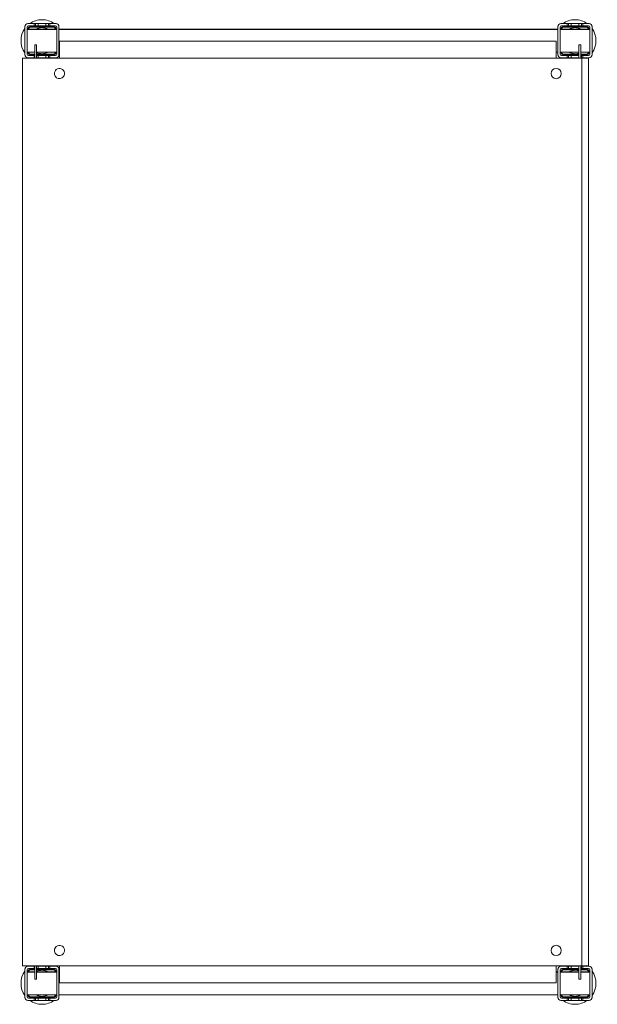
# Model space of a CAD drawing. Header units: millimetres. Extents: x -121 to 388, y -712 to 156.
import ezdxf

# ---------------------------------------------------------------- set-up
doc = ezdxf.new("R2010")
doc.units = ezdxf.units.MM

msp = doc.modelspace()

# ---------------------------------------------------------------- linework, layer by layer
at = {"color": 0, "linetype": 'Continuous', "lineweight": 0}
for p, q in [((-116.79, 149.83), (-116.79, 149.33)), ((-116.79, 149.33), (-116.79, 125.33)), ((-114.79, 149.33), (-114.79, 125.33)), ((-113.79, 152.33), (-114.29, 152.33)), ((-108.79, 152.33), (-113.79, 152.33)), ((-108.79, 150.33), (-113.79, 150.33)), ((-91.79, 149.83), (-111.79, 149.83)), ((-91.79, 149.33), (-111.79, 149.33)), ((-108.79, 150.33), (-108.79, 152.33)), ((-108.79, 152.33), (-107.39, 152.33)), ((-108.79, 150.33), (-107.39, 150.33)), ((-107.39, 152.33), (-105.29, 152.33)), ((-107.39, 152.33), (-107.39, 150.33)), ((-107.39, 150.33), (-105.29, 150.33)), ((-98.29, 152.33), (-105.29, 152.33)), ((-105.29, 152.33), (-105.29, 150.33)), ((-98.29, 150.33), (-105.29, 150.33)), ((-98.29, 150.33), (-98.29, 152.33)), ((-98.29, 152.33), (-96.19, 152.33)), ((-98.29, 150.33), (-96.19, 150.33)), ((-96.19, 152.33), (-94.79, 152.33)), ((-96.19, 152.33), (-96.19, 150.33)), ((-96.19, 150.33), (-94.79, 150.33)), ((-89.79, 152.33), (-94.79, 152.33)), ((-94.79, 152.33), (-94.79, 150.33)), ((-89.79, 150.33), (-94.79, 150.33)), ((-89.29, 152.33), (-89.79, 152.33)), ((-88.79, 125.33), (-88.79, 149.33)), ((-86.79, 149.33), (-86.79, 149.83)), ((-86.79, 125.33), (-86.79, 149.33)), ((353.21, 149.83), (353.21, 149.33)), ((353.21, 149.33), (353.21, 125.33)), ((355.21, 149.33), (355.21, 125.33)), ((356.21, 152.33), (355.71, 152.33)), ((361.21, 152.33), (356.21, 152.33)), ((361.21, 150.33), (356.21, 150.33)), ((378.21, 149.83), (358.21, 149.83)), ((378.21, 149.33), (358.21, 149.33)), ((361.21, 150.33), (361.21, 152.33)), ((362.61, 152.33), (361.21, 152.33)), ((361.21, 150.33), (362.61, 150.33)), ((364.71, 152.33), (362.61, 152.33)), ((362.61, 150.33), (362.61, 152.33)), ((362.61, 150.33), (364.71, 150.33)), ((371.71, 152.33), (364.71, 152.33)), ((364.71, 152.33), (364.71, 150.33)), ((371.71, 150.33), (364.71, 150.33)), ((371.71, 150.33), (371.71, 152.33)), ((373.81, 152.33), (371.71, 152.33)), ((371.71, 150.33), (373.81, 150.33)), ((375.21, 152.33), (373.81, 152.33)), ((373.81, 150.33), (373.81, 152.33)), ((373.81, 150.33), (375.21, 150.33)), ((380.21, 152.33), (375.21, 152.33)), ((375.21, 152.33), (375.21, 150.33)), ((380.21, 150.33), (375.21, 150.33)), ((380.71, 152.33), (380.21, 152.33)), ((381.21, 125.33), (381.21, 149.33)), ((383.21, 149.33), (383.21, 149.83)), ((383.21, 125.33), (383.21, 149.33)), ((-114.79, 147.43), (-88.79, 147.43)), ((-114.79, 147.33), (-112.79, 147.33)), ((-114.79, 147.23), (-88.79, 147.23)), ((-100.79, 147.33), (-112.79, 147.33)), ((-112.79, 147.33), (-112.79, 147.23)), ((-100.79, 147.23), (-100.79, 147.33)), ((-100.79, 147.33), (-98.79, 147.33)), ((-98.79, 147.33), (-98.79, 147.23)), ((-86.79, 147.43), (353.21, 147.43)), ((-86.79, 147.23), (353.21, 147.23)), ((355.21, 147.43), (381.21, 147.43)), ((355.21, 147.23), (381.21, 147.23)), ((365.21, 147.23), (365.21, 147.33)), ((365.21, 147.33), (367.21, 147.33)), ((379.21, 147.33), (367.21, 147.33)), ((367.21, 147.33), (367.21, 147.23)), ((379.21, 147.23), (379.21, 147.33)), ((379.21, 147.33), (381.21, 147.33)), ((-107.99, 133.63), (-106.49, 133.63)), ((-107.99, 133.63), (-107.99, 131.83)), ((-107.99, 121.83), (-107.99, 131.83)), ((-106.49, 133.63), (-106.49, 131.83)), ((-106.49, 121.83), (-106.49, 131.83)), ((-86.39, 136.83), (351.61, 136.83)), ((-86.39, 136.83), (-86.39, 121.83)), ((351.61, 121.83), (351.61, 136.83)), ((373.21, 133.63), (371.71, 133.63)), ((371.71, 131.83), (371.71, 133.63)), ((371.71, 131.83), (371.71, 124.33)), ((373.21, 131.83), (373.21, 133.63)), ((373.21, 131.83), (373.21, 121.83)), ((-118.89, 121.83), (-118.89, -678.17)), ((-115.64, 121.83), (-118.89, 121.83)), ((-116.79, 125.33), (-116.79, 124.83)), ((-115.64, 121.83), (372.11, 121.83)), ((-114.79, 127.23), (-107.99, 127.23)), ((-114.29, 122.33), (-113.79, 122.33)), ((-113.79, 124.33), (-108.79, 124.33)), ((-113.79, 122.33), (-108.79, 122.33)), ((-111.79, 125.34), (-107.99, 125.34)), ((-111.79, 124.83), (-107.99, 124.83)), ((-108.79, 122.33), (-108.79, 124.33)), ((-107.99, 124.33), (-108.79, 124.33)), ((-108.79, 122.33), (-107.99, 122.33)), ((-106.49, 127.23), (-88.79, 127.23)), ((-106.49, 125.34), (-91.79, 125.34)), ((-106.49, 124.83), (-91.79, 124.83)), ((-105.29, 124.33), (-106.49, 124.33)), ((-106.49, 122.33), (-105.29, 122.33)), ((-105.29, 124.33), (-98.29, 124.33)), ((-105.29, 124.33), (-105.29, 122.33)), ((-105.29, 122.33), (-98.29, 122.33)), ((-98.29, 122.33), (-98.29, 124.33)), ((-96.19, 124.33), (-98.29, 124.33)), ((-98.29, 122.33), (-96.19, 122.33)), ((-94.79, 124.33), (-96.19, 124.33)), ((-96.19, 124.33), (-96.19, 122.33)), ((-96.19, 122.33), (-94.79, 122.33)), ((-94.79, 124.33), (-89.79, 124.33)), ((-94.79, 124.33), (-94.79, 122.33)), ((-94.79, 122.33), (-89.79, 122.33)), ((-89.79, 122.33), (-89.29, 122.33)), ((-86.79, 127.23), (-86.39, 127.23)), ((-86.79, 124.83), (-86.79, 125.33)), ((351.61, 127.23), (353.21, 127.23)), ((353.21, 125.33), (353.21, 124.83)), ((355.21, 127.23), (371.71, 127.23)), ((355.71, 122.33), (356.21, 122.33)), ((356.21, 124.33), (361.21, 124.33)), ((356.21, 122.33), (361.21, 122.33)), ((358.21, 125.34), (371.71, 125.34)), ((358.21, 124.83), (371.71, 124.83)), ((361.21, 122.33), (361.21, 124.33)), ((362.61, 124.33), (361.21, 124.33)), ((362.61, 122.33), (361.21, 122.33)), ((364.71, 124.33), (362.61, 124.33)), ((362.61, 122.33), (362.61, 124.33)), ((364.71, 122.33), (362.61, 122.33)), ((364.71, 124.33), (371.71, 124.33)), ((364.71, 124.33), (364.71, 122.33)), ((364.71, 122.33), (371.71, 122.33)), ((371.71, 122.33), (371.71, 124.33)), ((371.71, 122.33), (371.71, 121.83)), ((372.11, 121.83), (374.11, 121.83)), ((373.21, 127.23), (381.21, 127.23)), ((373.21, 125.34), (378.21, 125.34)), ((373.21, 124.83), (378.21, 124.83)), ((373.81, 124.33), (373.21, 124.33)), ((373.81, 122.33), (373.21, 122.33)), ((375.21, 124.33), (373.81, 124.33)), ((373.81, 122.33), (373.81, 124.33)), ((375.21, 122.33), (373.81, 122.33)), ((374.11, 121.83), (374.11, -678.17)), ((380.11, 121.83), (374.11, 121.83)), ((375.21, 124.33), (380.21, 124.33)), ((375.21, 124.33), (375.21, 122.33)), ((375.21, 122.33), (380.21, 122.33)), ((380.11, 121.83), (380.11, -678.17)), ((380.21, 122.33), (380.71, 122.33)), ((383.21, 124.83), (383.21, 125.33)), ((-118.89, -678.17), (-115.64, -678.17)), ((-116.79, -681.17), (-116.79, -681.67)), ((-116.79, -681.67), (-116.79, -705.67)), ((-115.64, -678.17), (372.11, -678.17)), ((-114.79, -681.67), (-114.79, -705.67)), ((-114.79, -683.57), (-107.99, -683.57)), ((-114.79, -683.67), (-112.79, -683.67)), ((-114.79, -683.77), (-107.99, -683.77)), ((-113.79, -678.67), (-114.29, -678.67)), ((-108.79, -678.67), (-113.79, -678.67)), ((-108.79, -680.67), (-113.79, -680.67)), ((-107.99, -683.67), (-112.79, -683.67)), ((-112.79, -683.67), (-112.79, -683.77)), ((-107.99, -681.17), (-111.79, -681.17)), ((-107.99, -681.67), (-111.79, -681.67)), ((-108.79, -680.67), (-108.79, -678.67)), ((-108.79, -678.67), (-107.99, -678.67)), ((-108.79, -680.67), (-107.99, -680.67)), ((-107.99, -688.17), (-107.99, -678.17)), ((-106.49, -688.17), (-106.49, -678.17)), ((-106.49, -678.67), (-105.29, -678.67)), ((-106.49, -680.67), (-105.29, -680.67)), ((-91.79, -681.17), (-106.49, -681.17)), ((-91.79, -681.67), (-106.49, -681.67)), ((-106.49, -683.57), (-88.79, -683.57)), ((-100.79, -683.67), (-106.49, -683.67)), ((-106.49, -683.77), (-88.79, -683.77)), ((-98.29, -678.67), (-105.29, -678.67)), ((-105.29, -678.67), (-105.29, -680.67)), ((-98.29, -680.67), (-105.29, -680.67)), ((-100.79, -683.77), (-100.79, -683.67)), ((-100.79, -683.67), (-98.79, -683.67)), ((-98.79, -683.67), (-98.79, -683.77)), ((-98.29, -680.67), (-98.29, -678.67)), ((-98.29, -678.67), (-96.19, -678.67)), ((-98.29, -680.67), (-96.19, -680.67)), ((-96.19, -678.67), (-94.79, -678.67)), ((-96.19, -678.67), (-96.19, -680.67)), ((-96.19, -680.67), (-94.79, -680.67)), ((-89.79, -678.67), (-94.79, -678.67)), ((-94.79, -678.67), (-94.79, -680.67)), ((-89.79, -680.67), (-94.79, -680.67)), ((-89.29, -678.67), (-89.79, -678.67)), ((-88.79, -705.67), (-88.79, -681.67)), ((-86.79, -681.67), (-86.79, -681.17)), ((-86.79, -705.67), (-86.79, -681.67)), ((-86.79, -683.57), (-86.39, -683.57)), ((-86.79, -683.77), (-86.39, -683.77)), ((-86.39, -678.17), (-86.39, -693.17)), ((351.61, -693.17), (351.61, -678.17)), ((351.61, -683.57), (353.21, -683.57)), ((351.61, -683.77), (353.21, -683.77)), ((353.21, -681.17), (353.21, -681.67)), ((353.21, -681.67), (353.21, -705.67)), ((355.21, -681.67), (355.21, -705.67)), ((355.21, -683.57), (371.71, -683.57)), ((355.21, -683.77), (371.71, -683.77)), ((356.21, -678.67), (355.71, -678.67)), ((361.21, -678.67), (356.21, -678.67)), ((361.21, -680.67), (356.21, -680.67)), ((371.71, -681.17), (358.21, -681.17)), ((371.71, -681.67), (358.21, -681.67)), ((361.21, -680.67), (361.21, -678.67)), ((362.61, -678.67), (361.21, -678.67)), ((361.21, -680.67), (362.61, -680.67)), ((364.71, -678.67), (362.61, -678.67)), ((362.61, -680.67), (362.61, -678.67)), ((362.61, -680.67), (364.71, -680.67)), ((371.71, -678.67), (364.71, -678.67)), ((364.71, -678.67), (364.71, -680.67)), ((371.71, -680.67), (364.71, -680.67)), ((365.21, -683.77), (365.21, -683.67)), ((365.21, -683.67), (367.21, -683.67)), ((371.71, -683.67), (367.21, -683.67)), ((367.21, -683.67), (367.21, -683.77)), ((371.71, -678.17), (371.71, -678.67)), ((371.71, -680.67), (371.71, -678.67)), ((371.71, -680.67), (371.71, -688.17)), ((374.11, -678.17), (372.11, -678.17)), ((373.21, -678.17), (373.21, -688.17)), ((373.81, -678.67), (373.21, -678.67)), ((373.21, -680.67), (373.81, -680.67)), ((378.21, -681.17), (373.21, -681.17)), ((378.21, -681.67), (373.21, -681.67)), ((373.21, -683.57), (381.21, -683.57)), ((379.21, -683.67), (373.21, -683.67)), ((373.21, -683.77), (381.21, -683.77)), ((375.21, -678.67), (373.81, -678.67)), ((373.81, -680.67), (373.81, -678.67)), ((373.81, -680.67), (375.21, -680.67)), ((374.11, -678.17), (380.11, -678.17)), ((380.21, -678.67), (375.21, -678.67)), ((375.21, -678.67), (375.21, -680.67)), ((380.21, -680.67), (375.21, -680.67)), ((379.21, -683.77), (379.21, -683.67)), ((379.21, -683.67), (381.21, -683.67)), ((380.71, -678.67), (380.21, -678.67)), ((381.21, -705.67), (381.21, -681.67)), ((383.21, -681.67), (383.21, -681.17)), ((383.21, -705.67), (383.21, -681.67)), ((-107.99, -688.17), (-107.99, -689.97)), ((-107.99, -689.97), (-106.49, -689.97)), ((-106.49, -688.17), (-106.49, -689.97)), ((351.61, -693.17), (-86.39, -693.17)), ((371.71, -689.97), (371.71, -688.17)), ((373.21, -689.97), (371.71, -689.97)), ((373.21, -689.97), (373.21, -688.17)), ((-116.79, -705.67), (-116.79, -706.17)), ((-114.79, -703.77), (-88.79, -703.77)), ((-114.29, -708.67), (-113.79, -708.67)), ((-113.79, -706.67), (-108.79, -706.67)), ((-113.79, -708.67), (-108.79, -708.67)), ((-111.79, -705.66), (-91.79, -705.66)), ((-111.79, -706.17), (-91.79, -706.17)), ((-108.79, -708.67), (-108.79, -706.67)), ((-107.39, -706.67), (-108.79, -706.67)), ((-108.79, -708.67), (-107.39, -708.67)), ((-105.29, -706.67), (-107.39, -706.67)), ((-107.39, -706.67), (-107.39, -708.67)), ((-107.39, -708.67), (-105.29, -708.67)), ((-105.29, -706.67), (-98.29, -706.67)), ((-105.29, -706.67), (-105.29, -708.67)), ((-105.29, -708.67), (-98.29, -708.67)), ((-98.29, -708.67), (-98.29, -706.67)), ((-96.19, -706.67), (-98.29, -706.67)), ((-98.29, -708.67), (-96.19, -708.67)), ((-94.79, -706.67), (-96.19, -706.67)), ((-96.19, -706.67), (-96.19, -708.67)), ((-96.19, -708.67), (-94.79, -708.67)), ((-94.79, -706.67), (-89.79, -706.67)), ((-94.79, -706.67), (-94.79, -708.67)), ((-94.79, -708.67), (-89.79, -708.67)), ((-89.79, -708.67), (-89.29, -708.67)), ((-86.79, -703.77), (353.21, -703.77)), ((-86.79, -706.17), (-86.79, -705.67)), ((353.21, -705.67), (353.21, -706.17)), ((355.21, -703.77), (381.21, -703.77)), ((355.71, -708.67), (356.21, -708.67)), ((356.21, -706.67), (361.21, -706.67)), ((356.21, -708.67), (361.21, -708.67)), ((358.21, -705.66), (378.21, -705.66)), ((358.21, -706.17), (378.21, -706.17)), ((361.21, -708.67), (361.21, -706.67)), ((362.61, -706.67), (361.21, -706.67)), ((362.61, -708.67), (361.21, -708.67)), ((364.71, -706.67), (362.61, -706.67)), ((362.61, -708.67), (362.61, -706.67)), ((364.71, -708.67), (362.61, -708.67)), ((364.71, -706.67), (371.71, -706.67)), ((364.71, -706.67), (364.71, -708.67)), ((364.71, -708.67), (371.71, -708.67)), ((371.71, -708.67), (371.71, -706.67)), ((373.81, -706.67), (371.71, -706.67)), ((373.81, -708.67), (371.71, -708.67)), ((375.21, -706.67), (373.81, -706.67)), ((373.81, -708.67), (373.81, -706.67)), ((375.21, -708.67), (373.81, -708.67)), ((375.21, -706.67), (380.21, -706.67)), ((375.21, -706.67), (375.21, -708.67)), ((375.21, -708.67), (380.21, -708.67)), ((380.21, -708.67), (380.71, -708.67)), ((383.21, -706.17), (383.21, -705.67))]:
    msp.add_line(p, q, dxfattribs=at)
at = {"color": 0, "linetype": 'Continuous', "lineweight": 0, "extrusion": (0, 0, -1)}
for centre, start, end in [((101.79, 137.33), 324.17523, 35.82477), ((101.79, 137.33), 54.17523, 90), ((101.79, 137.33), 90, 125.82477), ((101.79, 137.33), 144.17523, 146.91067), ((-368.21, 137.33), 33.08933, 35.82477), ((-368.21, 137.33), 54.17523, 90), ((-368.21, 137.33), 90, 125.82477), ((-368.21, 137.33), 144.17523, 215.82477), ((101.79, 137.33), 303.0875, 305.82477), ((101.79, 137.33), 234.17523, 236.9125), ((101.79, 137.33), 213.67097, 215.82477), ((-368.21, 137.33), 324.17523, 326.91067), ((-368.21, 137.33), 303.0875, 305.82477), ((-368.21, 137.33), 234.17523, 236.9125), ((101.79, -693.67), 324.17523, 35.82477), ((101.79, -693.67), 54.17523, 56.9125), ((101.79, -693.67), 123.0875, 125.82477), ((101.79, -693.67), 144.17523, 146.32903), ((-368.21, -693.67), 33.08933, 35.82477), ((-368.21, -693.67), 54.17523, 56.9125), ((-368.21, -693.67), 123.0875, 125.82477), ((-368.21, -693.67), 144.17523, 215.82477), ((101.79, -693.67), 270, 305.82477), ((101.79, -693.67), 234.17523, 270), ((101.79, -693.67), 213.08933, 215.82477), ((-368.21, -693.67), 324.17523, 326.91067), ((-368.21, -693.67), 270, 305.82477), ((-368.21, -693.67), 234.17523, 270)]:
    msp.add_arc(centre, 18.5, start, end, dxfattribs=at)
at = {"color": 0, "linetype": 'Continuous', "lineweight": 0}
for centre, radius, start, end in [((-113.79, 149.33), 3, 90, 180), ((-114.29, 149.83), 2.5, 90, 180), ((-113.79, 149.33), 1, 90, 180), ((-111.79, 147.33), 2.5, 90, 177.70756), ((-111.79, 147.33), 1.99, 90, 177.1251), ((-101.79, 137.33), 11.5, 90, 118.56672), ((-101.79, 137.33), 11.5, 61.43328, 90), ((-91.79, 147.33), 2.5, 2.29244, 90), ((-91.79, 147.33), 1.99, 2.8749, 90), ((-89.79, 149.33), 3, 0, 90), ((-89.79, 149.33), 1, 0, 90), ((-89.29, 149.83), 2.5, 0, 90), ((356.21, 149.33), 3, 90, 180), ((355.71, 149.83), 2.5, 90, 180), ((356.21, 149.33), 1, 90, 180), ((358.21, 147.33), 2.5, 90, 177.70756), ((358.21, 147.33), 1.99, 90, 177.1251), ((368.21, 137.33), 11.5, 90, 118.56672), ((368.21, 137.33), 11.5, 61.43328, 90), ((378.21, 147.33), 2.5, 2.29244, 90), ((378.21, 147.33), 1.99, 2.8749, 90), ((380.21, 149.33), 3, 0, 90), ((380.21, 149.33), 1, 0, 90), ((380.71, 149.83), 2.5, 0, 90), ((-113.79, 125.33), 3, 180, 270), ((-114.29, 124.83), 2.5, 180, 270), ((-113.79, 125.33), 1, 180, 270), ((-111.79, 127.33), 2.5, 182.29244, 270), ((-111.79, 127.33), 1.99, 182.8749, 270), ((-101.79, 137.33), 11.5, 245.83721, 270), ((-101.79, 137.33), 11.5, 270, 298.56672), ((-91.79, 127.33), 2.5, 270, 357.70756), ((-91.79, 127.33), 1.99, 270, 357.1251), ((-89.79, 125.33), 1, 270, 0), ((-89.79, 125.33), 3, 270, 0), ((-89.29, 124.83), 2.5, 270, 0), ((356.21, 125.33), 3, 180, 270), ((355.71, 124.83), 2.5, 180, 270), ((356.21, 125.33), 1, 180, 270), ((358.21, 127.33), 2.5, 182.29244, 270), ((358.21, 127.33), 1.99, 182.8749, 270), ((368.21, 137.33), 11.5, 241.43328, 270), ((368.21, 137.33), 11.5, 270, 287.71893), ((368.21, 137.33), 11.5, 295.77146, 298.56672), ((378.21, 127.33), 2.5, 270, 357.70756), ((378.21, 127.33), 1.99, 270, 357.1251), ((380.21, 125.33), 1, 270, 0), ((380.21, 125.33), 3, 270, 0), ((380.71, 124.83), 2.5, 270, 0), ((-86.39, 108.33), 4.5, 143.58761, 323.58761), ((-86.39, 108.33), 4.5, 323.58761, 143.58761), ((351.61, 108.33), 4.5, 0, 180), ((351.61, 108.33), 4.5, 180, 0), ((-86.39, -664.67), 4.5, 143.58761, 323.58761), ((-86.39, -664.67), 4.5, 323.58761, 143.58761), ((351.61, -664.67), 4.5, 0, 180), ((351.61, -664.67), 4.5, 180, 0), ((-113.79, -681.67), 3, 90, 180), ((-114.29, -681.17), 2.5, 90, 180), ((-113.79, -681.67), 1, 90, 180), ((-111.79, -683.67), 2.5, 90, 177.70756), ((-111.79, -683.67), 1.99, 90, 177.1251), ((-101.79, -693.67), 11.5, 90, 114.16279), ((-101.79, -693.67), 11.5, 61.43328, 90), ((-91.79, -683.67), 2.5, 2.29244, 90), ((-91.79, -683.67), 1.99, 2.8749, 90), ((-89.79, -681.67), 3, 0, 90), ((-89.79, -681.67), 1, 0, 90), ((-89.29, -681.17), 2.5, 0, 90), ((356.21, -681.67), 3, 90, 180), ((355.71, -681.17), 2.5, 90, 180), ((356.21, -681.67), 1, 90, 180), ((358.21, -683.67), 2.5, 90, 177.70756), ((358.21, -683.67), 1.99, 90, 177.1251), ((368.21, -693.67), 11.5, 90, 118.56672), ((368.21, -693.67), 11.5, 72.28107, 90), ((368.21, -693.67), 11.5, 61.43328, 64.22854), ((378.21, -683.67), 2.5, 2.29244, 90), ((378.21, -683.67), 1.99, 2.8749, 90), ((380.21, -681.67), 3, 0, 90), ((380.21, -681.67), 1, 0, 90), ((380.71, -681.17), 2.5, 0, 90), ((-113.79, -705.67), 3, 180, 270), ((-114.29, -706.17), 2.5, 180, 270), ((-113.79, -705.67), 1, 180, 270), ((-111.79, -703.67), 2.5, 182.29244, 270), ((-111.79, -703.67), 1.99, 182.8749, 270), ((-101.79, -693.67), 11.5, 241.43328, 270), ((-101.79, -693.67), 11.5, 270, 298.56672), ((-91.79, -703.67), 2.5, 270, 357.70756), ((-91.79, -703.67), 1.99, 270, 357.1251), ((-89.79, -705.67), 1, 270, 0), ((-89.79, -705.67), 3, 270, 0), ((-89.29, -706.17), 2.5, 270, 0), ((356.21, -705.67), 3, 180, 270), ((355.71, -706.17), 2.5, 180, 270), ((356.21, -705.67), 1, 180, 270), ((358.21, -703.67), 2.5, 182.29244, 270), ((358.21, -703.67), 1.99, 182.8749, 270), ((368.21, -693.67), 11.5, 241.43328, 270), ((368.21, -693.67), 11.5, 270, 298.56672), ((378.21, -703.67), 2.5, 270, 357.70756), ((378.21, -703.67), 1.99, 270, 357.1251), ((380.21, -705.67), 1, 270, 0), ((380.21, -705.67), 3, 270, 0), ((380.71, -706.17), 2.5, 270, 0)]:
    msp.add_arc(centre, radius, start, end, dxfattribs=at)

doc.saveas('drawing.dxf')
